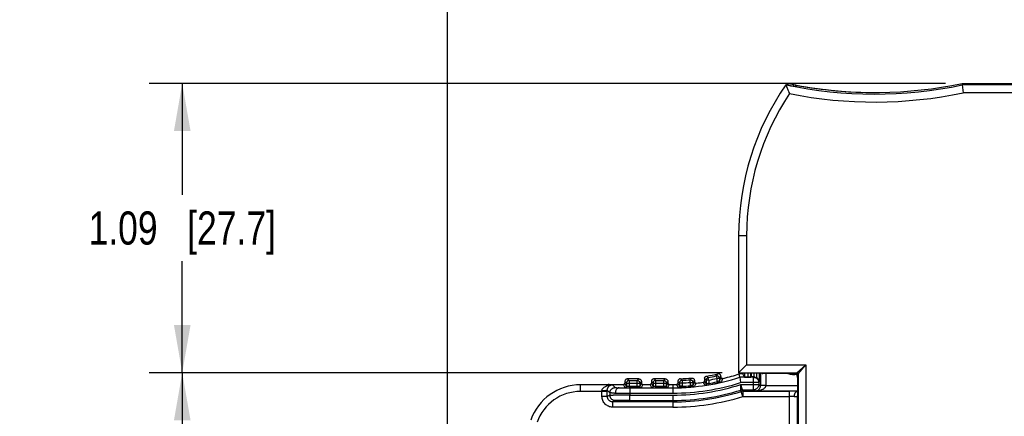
# Model space of a CAD drawing. Header units: inches. Extents: x 0 to 22, y 0 to 17.
# Tile 32 of 42: x 8.4 to 12.1, y 11.8 to 13.3. Entities that reach past the tile are written whole.
import ezdxf

# ---------------------------------------------------------------- set-up
doc = ezdxf.new("R2010")
doc.units = ezdxf.units.IN
doc.header["$LTSCALE"] = 1.21
doc.header["$MEASUREMENT"] = 0
doc.layers.get('0').update_dxf_attribs({"linetype": 'CONTINUOUS'})
doc.layers.add('DIMENSIONS', color=7, linetype='CONTINUOUS')
doc.styles.get("Standard").update_dxf_attribs({"font": 'txt', "width": 0.8})
doc.dimstyles.new('DIMSTYLE_1', dxfattribs={"dimtxt": 0.125, "dimasz": 0.18, "dimexe": 0.125, "dimexo": 0.0625, "dimgap": 0.0625, "dimtad": 0, "dimtih": 1, "dimtoh": 1, "dimzin": 4, "dimdsep": 46, "dimtxsty": 'STANDARD', "dimblk": '_FILLED', "dimblk1": '_FILLED', "dimblk2": '_FILLED', "dimcen": 0.09, "dimadec": 0, "dimazin": 0, "dimtp": 0.001, "dimtm": 0.001, "dimtfac": 1, "dimtofl": 0, "dimtmove": 0, "dimatfit": 3, "dimldrblk": '_FILLED', "dimfxl": 1, "dimtolj": 1, "dimtzin": 4, "dimarcsym": 0})

# ---------------------------------------------------------------- blocks, each defined once
blk = doc.blocks.new('_FILLED')
at = {"color": 0, "linetype": 'BYBLOCK'}
blk.add_solid([(0, 0), (-1, 0.174), (-1, -0.174)], dxfattribs=at)
blk = doc.blocks.new('*D1')
at = {"layer": 'DIMENSIONS', "color": 2, "linetype": 'CONTINUOUS'}
for p, q in [((10.0509, 9.9796), (10.0509, 13.7922)), ((15.5876, 9.2451), (15.5876, 13.7922)), ((10.0509, 13.6672), (12.1442, 13.6672)), ((15.5876, 13.6672), (13.4942, 13.6672))]:
    blk.add_line(p, q, dxfattribs=at)
at = {"layer": 'DIMENSIONS', "color": 2, "linetype": 'CONTINUOUS', "xscale": 0.18, "yscale": 0.18, "zscale": 0.18, "rotation": 180}
blk.add_blockref('_FILLED', (10.0509, 13.6672), dxfattribs=at)
at = {"layer": 'DIMENSIONS', "color": 2, "linetype": 'CONTINUOUS', "xscale": 0.18, "yscale": 0.18, "zscale": 0.18}
blk.add_blockref('_FILLED', (15.5876, 13.6672), dxfattribs=at)
at = {"layer": 'DIMENSIONS', "color": 2, "linetype": 'CONTINUOUS', "insert": (12.8192, 13.7297), "char_height": 0.125, "width": 1.225, "attachment_point": 2, "line_spacing_factor": 0.9}
blk.add_mtext('5.54{\\Ftxt.shx;\\W1.000000;\\H0.125000; }[140.6]', dxfattribs=at)
blk = doc.blocks.new('*D5')
at = {"layer": 'DIMENSIONS', "color": 2, "linetype": 'CONTINUOUS'}
for p, q in [((11.0848, 11.9416), (8.9259, 11.9416)), ((9.0509, 11.9416), (9.0509, 10.0341)), ((9.0509, 7.8926), (9.0509, 9.7841)), ((11.0848, 7.8926), (8.9259, 7.8926))]:
    blk.add_line(p, q, dxfattribs=at)
at = {"layer": 'DIMENSIONS', "color": 2, "linetype": 'CONTINUOUS', "xscale": 0.18, "yscale": 0.18, "zscale": 0.18}
for p, rotation in [((9.0509, 11.9416), 90), ((9.0509, 7.8926), 270)]:
    blk.add_blockref('_FILLED', p, dxfattribs=dict(at, rotation=rotation))
at = {"layer": 'DIMENSIONS', "color": 2, "linetype": 'CONTINUOUS', "insert": (9.0509, 9.9716), "char_height": 0.125, "width": 1.225, "attachment_point": 2, "line_spacing_factor": 0.9}
blk.add_mtext('4.05{\\Ftxt.shx;\\W1.000000;\\H0.125000; }[102.8]', dxfattribs=at)
blk = doc.blocks.new('*D7')
at = {"layer": 'DIMENSIONS', "color": 2, "linetype": 'CONTINUOUS'}
for p, q in [((11.927, 13.033), (8.9259, 13.033)), ((9.0509, 13.033), (9.0509, 12.6123)), ((9.0509, 11.9416), (9.0509, 12.3623)), ((11.0848, 11.9416), (8.9259, 11.9416))]:
    blk.add_line(p, q, dxfattribs=at)
at = {"layer": 'DIMENSIONS', "color": 2, "linetype": 'CONTINUOUS', "xscale": 0.18, "yscale": 0.18, "zscale": 0.18}
for p, rotation in [((9.0509, 13.033), 90), ((9.0509, 11.9416), 270)]:
    blk.add_blockref('_FILLED', p, dxfattribs=dict(at, rotation=rotation))
at = {"layer": 'DIMENSIONS', "color": 2, "linetype": 'CONTINUOUS', "insert": (9.0509, 12.5498), "char_height": 0.125, "width": 1.125, "attachment_point": 2, "line_spacing_factor": 0.9}
blk.add_mtext('1.09{\\Ftxt.shx;\\W1.000000;\\H0.125000; }[27.7]', dxfattribs=at)

msp = doc.modelspace()

# ---------------------------------------------------------------- linework, layer by layer
at = {"color": 7, "linetype": 'CONTINUOUS'}
for p, q in [((11.3254, 13.0279), (11.3254, 13.0277)), ((11.3254, 13.0277), (11.3304, 13.0153)), ((11.3324, 13.0307), (11.3314, 13.0331)), ((11.3325, 13.0305), (11.3324, 13.0307)), ((11.3426, 13.0248), (11.3526, 13.0229)), ((11.3526, 13.0229), (11.3536, 13.0248)), ((11.3536, 13.0248), (11.3555, 13.0283)), ((11.3555, 13.0218), (11.3555, 13.0283)), ((11.3555, 13.0282), (11.3605, 13.0271)), ((11.3664, 13.025), (11.3615, 13.021)), ((11.3655, 13.0242), (11.3655, 13.0262)), ((11.367, 13.0255), (11.3664, 13.025)), ((11.9895, 13.033), (11.9901, 13.027)), ((11.9895, 13.033), (14.5257, 13.033)), ((13.6461, 13.027), (11.9901, 13.027)), ((11.9901, 13.027), (11.9932, 12.997)), ((11.3304, 13.0153), (11.3315, 13.0125)), ((11.3615, 13.021), (11.3612, 13.0207)), ((13.6391, 12.997), (11.9932, 12.997)), ((11.1473, 12.4581), (11.1473, 11.9416)), ((11.1773, 12.4581), (11.1473, 12.4581)), ((11.1773, 12.4581), (11.1773, 11.9716)), ((11.1473, 11.9416), (11.1529, 11.9472)), ((11.1529, 11.9472), (11.1773, 11.9716)), ((11.1773, 11.9716), (11.4011, 11.9716)), ((11.3661, 11.9416), (11.4011, 11.9716)), ((11.3711, 11.9366), (11.4011, 11.9716)), ((11.4011, 11.9716), (11.4011, 7.8626)), ((10.7189, 11.91), (10.7187, 11.9082)), ((10.7287, 11.9182), (10.727, 11.9181)), ((10.7287, 11.9182), (10.7347, 11.9122)), ((10.7709, 11.9182), (10.7287, 11.9182)), ((10.7347, 11.9122), (10.7347, 11.8847)), ((10.7347, 11.9122), (10.7649, 11.9122)), ((10.7649, 11.9122), (10.7709, 11.9182)), ((10.7649, 11.8847), (10.7649, 11.9122)), ((10.7709, 11.9182), (10.7726, 11.9181)), ((10.8189, 11.91), (10.8187, 11.9082)), ((10.8287, 11.9182), (10.827, 11.9181)), ((10.8287, 11.9182), (10.8347, 11.9122)), ((10.8709, 11.9182), (10.8287, 11.9182)), ((10.8347, 11.9122), (10.8347, 11.8847)), ((10.8347, 11.9122), (10.8649, 11.9122)), ((10.8649, 11.9122), (10.8709, 11.9182)), ((10.8649, 11.8847), (10.8649, 11.9122)), ((10.8709, 11.9182), (10.8726, 11.9181)), ((10.9343, 11.913), (10.9347, 11.903)), ((10.9649, 11.9049), (10.9641, 11.9148)), ((10.97, 11.9214), (10.9718, 11.9214)), ((10.9789, 11.9092), (10.9802, 11.9107)), ((10.9802, 11.9107), (10.9809, 11.9114)), ((10.9809, 11.9114), (10.9809, 11.9066)), ((11.0187, 11.9188), (11.0187, 11.9102)), ((11.02, 11.9177), (11.0187, 11.9188)), ((11.0194, 11.9089), (11.0187, 11.9102)), ((11.0227, 11.9154), (11.02, 11.9177)), ((11.0247, 11.9137), (11.0227, 11.9154)), ((11.0247, 11.9137), (11.0247, 11.8989)), ((11.0347, 11.9137), (11.0247, 11.9137)), ((11.0347, 11.9137), (11.033, 11.9236)), ((11.0347, 11.9137), (11.0347, 11.901)), ((11.0628, 11.9293), (11.0649, 11.9195)), ((11.0649, 11.9195), (11.0649, 11.9067)), ((11.0749, 11.9195), (11.0649, 11.9195)), ((11.0749, 11.9195), (11.0749, 11.9103)), ((11.0789, 11.9195), (11.0755, 11.9118)), ((11.0809, 11.924), (11.0789, 11.9195)), ((11.0809, 11.927), (11.0809, 11.924)), ((11.0809, 11.924), (11.0812, 11.9222)), ((11.0837, 11.9115), (11.0823, 11.9085)), ((11.0857, 11.9161), (11.0837, 11.9115)), ((11.087, 11.9192), (11.0857, 11.9161)), ((11.0861, 11.919), (11.087, 11.9192)), ((11.0862, 11.9191), (11.087, 11.9192)), ((11.1473, 11.9416), (11.3661, 11.9416)), ((11.1516, 11.9244), (11.1496, 11.9371)), ((11.1634, 11.9371), (11.1496, 11.9371)), ((11.2033, 11.9244), (11.1516, 11.9244)), ((11.1516, 11.9244), (11.1548, 11.9044)), ((11.156, 11.9393), (11.156, 11.9414)), ((11.1634, 11.9414), (11.1634, 11.9371)), ((11.1696, 11.9248), (11.1634, 11.9371)), ((11.1696, 11.9414), (11.1696, 11.9248)), ((11.1696, 11.9248), (11.1837, 11.9248)), ((11.1837, 11.9248), (11.1837, 11.9414)), ((11.1937, 11.9249), (11.1937, 11.9414)), ((11.1944, 11.9256), (11.1937, 11.9249)), ((11.1944, 11.9414), (11.1944, 11.9256)), ((11.1958, 11.9257), (11.1944, 11.9256)), ((11.2047, 11.9258), (11.1958, 11.9257)), ((11.2033, 11.9244), (11.2047, 11.9258)), ((11.2033, 11.877), (11.2033, 11.9244)), ((11.2044, 11.9414), (11.2044, 11.9259)), ((11.2144, 11.9404), (11.2366, 11.9404)), ((11.2149, 11.9404), (11.2149, 11.923)), ((11.2249, 11.9404), (11.2249, 11.906)), ((11.2302, 11.9401), (11.2302, 11.8935)), ((11.2348, 11.9401), (11.2345, 11.9404)), ((11.2383, 11.9386), (11.2366, 11.9404)), ((11.3631, 11.9386), (11.2383, 11.9386)), ((11.2502, 11.9386), (11.2502, 11.8932)), ((11.3631, 11.9386), (11.3661, 11.9416)), ((11.3681, 11.9336), (11.3711, 11.9366)), ((11.3681, 11.929), (11.3681, 11.9336)), ((11.3681, 11.929), (11.3695, 11.9276)), ((11.3695, 11.9276), (11.3695, 7.9066)), ((11.3711, 11.9366), (11.3711, 7.8976)), ((10.5516, 11.8708), (10.5516, 11.8958)), ((10.6276, 11.8958), (10.5516, 11.8958)), ((10.6716, 11.8958), (10.6276, 11.8958)), ((10.6276, 11.8958), (10.6276, 11.8958)), ((10.6324, 11.8708), (10.6324, 11.8732)), ((10.6621, 11.8654), (10.6524, 11.875)), ((10.6524, 11.8708), (10.6524, 11.875)), ((10.6588, 11.897), (10.6583, 11.8965)), ((10.6595, 11.8971), (10.6588, 11.897)), ((10.659, 11.8971), (10.6595, 11.8971)), ((10.6595, 11.8971), (10.7144, 11.8971)), ((10.6821, 11.8853), (10.6716, 11.8958)), ((10.7197, 11.8849), (10.7137, 11.897)), ((10.7137, 11.897), (10.7145, 11.897)), ((10.7186, 11.901), (10.7181, 11.8995)), ((10.7187, 11.9082), (10.7187, 11.9019)), ((10.7187, 11.9082), (10.7237, 11.9032)), ((10.7187, 11.9019), (10.7187, 11.902)), ((10.7247, 11.8899), (10.7187, 11.9019)), ((10.7269, 11.8847), (10.7198, 11.8849)), ((10.7247, 11.9022), (10.7247, 11.8899)), ((10.7247, 11.9022), (10.7749, 11.9022)), ((10.7321, 11.8844), (10.7354, 11.8844)), ((10.7649, 11.8897), (10.7347, 11.8897)), ((10.7649, 11.8847), (10.7347, 11.8847)), ((10.7354, 11.8844), (10.737, 11.8844)), ((10.737, 11.8844), (10.737, 11.8644)), ((10.737, 11.8844), (10.7649, 11.8844)), ((10.7663, 11.8847), (10.7649, 11.8847)), ((10.7649, 11.8844), (10.7799, 11.8844)), ((10.7677, 11.8847), (10.7663, 11.8847)), ((10.7799, 11.8849), (10.7677, 11.8847)), ((10.7749, 11.9022), (10.7749, 11.8899)), ((10.7809, 11.9019), (10.7749, 11.8899)), ((10.7759, 11.9032), (10.7809, 11.9082)), ((10.7859, 11.897), (10.7799, 11.8849)), ((10.7799, 11.8844), (10.8197, 11.8844)), ((10.7809, 11.9082), (10.7809, 11.9019)), ((10.7809, 11.902), (10.7809, 11.9019)), ((10.7809, 11.9019), (10.7812, 11.9003)), ((10.7812, 11.9003), (10.782, 11.8988)), ((10.785, 11.897), (10.7858, 11.897)), ((10.7852, 11.8971), (10.8144, 11.8971)), ((10.8197, 11.8849), (10.8137, 11.897)), ((10.8137, 11.897), (10.8145, 11.897)), ((10.8186, 11.901), (10.8181, 11.8995)), ((10.8187, 11.9082), (10.8187, 11.9019)), ((10.8187, 11.9082), (10.8237, 11.9032)), ((10.8187, 11.9019), (10.8187, 11.902)), ((10.8247, 11.8899), (10.8187, 11.9019)), ((10.8197, 11.8844), (10.8347, 11.8844)), ((10.8269, 11.8847), (10.8198, 11.8849)), ((10.8247, 11.9022), (10.8247, 11.8899)), ((10.8247, 11.9022), (10.8749, 11.9022)), ((10.8649, 11.8897), (10.8347, 11.8897)), ((10.8649, 11.8847), (10.8347, 11.8847)), ((10.8347, 11.8844), (10.8649, 11.8844)), ((10.8663, 11.8847), (10.8649, 11.8847)), ((10.8649, 11.8844), (10.8799, 11.8844)), ((10.8677, 11.8847), (10.8663, 11.8847)), ((10.8799, 11.8849), (10.8677, 11.8847)), ((10.8749, 11.9022), (10.8749, 11.8899)), ((10.8809, 11.9019), (10.8749, 11.8899)), ((10.8759, 11.9032), (10.8809, 11.9082)), ((10.8859, 11.897), (10.8799, 11.8849)), ((10.8799, 11.8844), (10.8998, 11.8844)), ((10.8809, 11.9082), (10.8809, 11.9019)), ((10.8809, 11.902), (10.8809, 11.9019)), ((10.8809, 11.9019), (10.8812, 11.9003)), ((10.8812, 11.9003), (10.882, 11.8988)), ((10.885, 11.897), (10.8858, 11.897)), ((10.8852, 11.8971), (10.8998, 11.8971)), ((10.8998, 11.8971), (10.8998, 11.8844)), ((10.8998, 11.8844), (10.8998, 11.8644)), ((10.9138, 11.8971), (10.9146, 11.8972)), ((10.9139, 11.8968), (10.9138, 11.8971)), ((10.9145, 11.8957), (10.9139, 11.8968)), ((10.9165, 11.8918), (10.9145, 11.8957)), ((10.9171, 11.8905), (10.9165, 11.8918)), ((10.918, 11.8995), (10.9169, 11.8983)), ((10.9198, 11.8852), (10.9171, 11.8905)), ((10.9187, 11.9021), (10.9184, 11.9004)), ((10.9187, 11.9087), (10.9187, 11.9021)), ((10.9187, 11.9021), (10.9187, 11.9021)), ((10.9194, 11.9007), (10.9187, 11.9021)), ((10.9247, 11.8902), (10.9194, 11.9007)), ((10.9247, 11.903), (10.9247, 11.8902)), ((10.9247, 11.903), (10.9347, 11.903)), ((10.9347, 11.903), (10.9347, 11.8904)), ((10.9347, 11.8904), (10.9349, 11.8854)), ((10.9649, 11.9049), (10.9649, 11.8923)), ((10.9649, 11.9049), (10.9749, 11.9049)), ((10.9649, 11.8923), (10.9653, 11.8873)), ((10.9749, 11.9049), (10.9749, 11.8939)), ((10.9796, 11.9038), (10.9755, 11.8953)), ((10.9809, 11.9066), (10.9796, 11.9038)), ((10.981, 11.8904), (10.9804, 11.8889)), ((10.9809, 11.9066), (10.9812, 11.9049)), ((10.9824, 11.8932), (10.981, 11.8904)), ((10.9831, 11.8946), (10.9824, 11.8932)), ((10.9851, 11.8988), (10.9831, 11.8946)), ((10.9864, 11.9017), (10.9851, 11.8988)), ((10.9856, 11.9017), (10.9864, 11.9017)), ((11.0144, 11.9052), (11.0152, 11.9054)), ((11.0145, 11.905), (11.0144, 11.9052)), ((11.0149, 11.9042), (11.0145, 11.905)), ((11.0171, 11.9002), (11.015, 11.9042)), ((11.0204, 11.894), (11.0171, 11.9002)), ((11.022, 11.9039), (11.0194, 11.9089)), ((11.0268, 11.8947), (11.0205, 11.8939)), ((11.0247, 11.8989), (11.022, 11.9039)), ((11.0347, 11.901), (11.0355, 11.8961)), ((11.0649, 11.9067), (11.0659, 11.9018)), ((11.0817, 11.9069), (11.081, 11.9054)), ((11.0823, 11.9085), (11.0817, 11.9069)), ((11.2233, 11.9044), (11.1548, 11.9044)), ((11.1559, 11.897), (11.2033, 11.897)), ((11.1562, 11.876), (11.1559, 11.897)), ((11.1621, 11.877), (11.1559, 11.897)), ((11.157, 11.8707), (11.1562, 11.876)), ((11.1621, 11.877), (11.2033, 11.877)), ((11.1622, 11.8764), (11.1621, 11.877)), ((11.1629, 11.8716), (11.1622, 11.8764)), ((11.2033, 11.897), (11.2067, 11.8971)), ((11.2109, 11.8732), (11.2033, 11.877)), ((11.2067, 11.8971), (11.2233, 11.897)), ((11.2109, 11.8732), (11.3696, 11.8732)), ((11.2249, 11.906), (11.2233, 11.9044)), ((11.2233, 11.9044), (11.2233, 11.897)), ((11.2233, 11.897), (11.2302, 11.8935)), ((11.2502, 11.8932), (11.2302, 11.8935)), ((11.2502, 11.8932), (11.3696, 11.8932)), ((10.6524, 11.8708), (10.5516, 11.8708)), ((10.6324, 11.8516), (10.6324, 11.8708)), ((10.6524, 11.8516), (10.6324, 11.8516)), ((10.6524, 11.8516), (10.6524, 11.8708)), ((10.6621, 11.8565), (10.6524, 11.8516)), ((10.6621, 11.8654), (10.6621, 11.8565)), ((10.6821, 11.8365), (10.6724, 11.8316)), ((10.6973, 11.8368), (10.6821, 11.8365)), ((10.6828, 11.8647), (10.737, 11.8644)), ((10.737, 11.8644), (10.737, 11.857)), ((10.737, 11.8644), (10.8998, 11.8644)), ((10.737, 11.837), (10.737, 11.857)), ((10.737, 11.857), (10.8998, 11.857)), ((10.737, 11.837), (10.8998, 11.837)), ((10.8998, 11.857), (10.8998, 11.837)), ((10.8998, 11.8316), (10.8998, 11.837)), ((11.1629, 11.8516), (11.157, 11.8707)), ((11.1627, 11.8516), (11.3386, 11.8516)), ((11.1629, 11.8716), (11.1629, 11.8516)), ((11.1629, 11.8716), (11.3386, 11.8716)), ((11.3386, 11.8516), (11.3386, 11.8716)), ((11.3386, 11.5402), (11.3386, 11.8516)), ((11.3686, 7.9816), (11.3686, 11.8527)), ((10.6724, 11.8316), (10.6724, 11.8116)), ((10.8998, 11.8316), (10.6724, 11.8316)), ((10.8998, 11.8116), (10.6724, 11.8116)), ((10.8998, 11.8316), (10.8998, 11.8116))]:
    msp.add_line(p, q, dxfattribs=at)
for points in [[(11.0187, 11.9102), (11.0187, 11.9096), (11.0186, 11.9089), (11.0183, 11.9083), (11.0181, 11.9077), (11.0178, 11.9072), (11.0174, 11.9068), (11.0169, 11.9064)], [(11.0862, 11.9191), (11.0863, 11.9191), (11.0863, 11.9191), (11.0863, 11.9191), (11.0863, 11.9191), (11.0861, 11.9191), (11.0858, 11.919), (11.0855, 11.9191), (11.085, 11.9191), (11.0845, 11.9192), (11.0839, 11.9194), (11.0834, 11.9197), (11.0827, 11.9201), (11.0822, 11.9207), (11.0816, 11.9214), (11.0812, 11.9223), (11.0809, 11.9233), (11.0809, 11.924)], [(10.659, 11.8971), (10.6587, 11.8971), (10.6583, 11.8971), (10.658, 11.897), (10.6576, 11.897), (10.6571, 11.8969), (10.6565, 11.8968), (10.6557, 11.8966), (10.655, 11.8963)], [(10.7171, 11.8983), (10.7166, 11.8979), (10.7162, 11.8976), (10.7158, 11.8974), (10.7154, 11.8972), (10.715, 11.8971), (10.7147, 11.8971), (10.7145, 11.897), (10.7144, 11.897), (10.7144, 11.897)], [(10.7186, 11.9008), (10.7184, 11.9002), (10.7181, 11.8996), (10.7178, 11.8991), (10.7175, 11.8987), (10.7171, 11.8983)], [(10.7187, 11.902), (10.7187, 11.9015), (10.7186, 11.9008)], [(10.7852, 11.897), (10.7852, 11.897), (10.7851, 11.897), (10.7849, 11.8971), (10.7847, 11.8971), (10.7844, 11.8972), (10.784, 11.8973), (10.7835, 11.8976), (10.783, 11.8979), (10.7825, 11.8983), (10.782, 11.8988), (10.7815, 11.8995), (10.7812, 11.9003), (10.7809, 11.9013), (10.7809, 11.902)], [(10.8171, 11.8983), (10.8166, 11.8979), (10.8162, 11.8976), (10.8158, 11.8974), (10.8154, 11.8972), (10.815, 11.8971), (10.8147, 11.8971), (10.8145, 11.897), (10.8144, 11.897), (10.8144, 11.897)], [(10.8186, 11.9008), (10.8184, 11.9002), (10.8181, 11.8996), (10.8178, 11.8991), (10.8175, 11.8987), (10.8171, 11.8983)], [(10.8187, 11.902), (10.8187, 11.9015), (10.8186, 11.9008)], [(10.8852, 11.897), (10.8852, 11.897), (10.8851, 11.897), (10.8849, 11.8971), (10.8847, 11.8971), (10.8844, 11.8972), (10.884, 11.8973), (10.8835, 11.8976), (10.883, 11.8979), (10.8825, 11.8983), (10.882, 11.8988), (10.8815, 11.8995), (10.8812, 11.9003), (10.8809, 11.9013), (10.8809, 11.902)], [(10.9169, 11.8982), (10.9165, 11.8979), (10.9161, 11.8977), (10.9157, 11.8975), (10.9153, 11.8973), (10.915, 11.8973), (10.9147, 11.8972), (10.9146, 11.8972), (10.9145, 11.8972)], [(10.9187, 11.9021), (10.9187, 11.9017), (10.9186, 11.901), (10.9184, 11.9005), (10.9182, 11.8999), (10.9179, 11.8994), (10.9176, 11.899), (10.9173, 11.8986), (10.9169, 11.8982)], [(10.9856, 11.9016), (10.9857, 11.9016), (10.9857, 11.9016), (10.9857, 11.9016), (10.9857, 11.9016), (10.9855, 11.9017), (10.9853, 11.9017), (10.985, 11.9017), (10.9846, 11.9018), (10.9841, 11.902), (10.9836, 11.9022), (10.9831, 11.9025), (10.9825, 11.9029), (10.982, 11.9034), (10.9816, 11.9041), (10.9812, 11.9049), (10.9809, 11.9059), (10.9809, 11.9066)], [(11.0169, 11.9064), (11.0165, 11.906), (11.0161, 11.9058), (11.0157, 11.9056), (11.0154, 11.9055), (11.0152, 11.9054), (11.0152, 11.9054)]]:
    msp.add_lwpolyline(points, dxfattribs=at)
for centre, radius, start, end in [((12.1476, 12.4581), 1.0003, 145.2781, 180), ((12.1476, 12.4581), 1.0003, 145.287, 180), ((11.6594, 14.5987), 1.6059, 257.9939, 259.2986), ((11.6594, 14.5987), 1.6061, 257.9947, 281.8799), ((12.1496, 12.4581), 1, 144.9004, 145.2953), ((11.6614, 14.5987), 1.6, 258.0973, 258.9749), ((13.1731, 13.7583), 1.9793, 201.5727, 201.6983), ((11.6614, 14.5987), 1.6059, 258.2373, 258.5485), ((11.4281, 13.3626), 0.3422, 258.6016, 258.8701), ((11.4412, 13.4289), 0.4098, 258.8636, 259.1029), ((11.4434, 13.4401), 0.4212, 259.0995, 259.3406), ((11.6614, 14.5987), 1.6002, 259.3415, 270.0796), ((11.6594, 14.5987), 1.6002, 259.4695, 281.902), ((12.1476, 12.4581), 0.9703, 146.4532, 180), ((13.4044, 13.853), 2.2368, 202.0686, 202.5732), ((11.6594, 14.5987), 1.6361, 258.7034, 281.7701), ((10.8998, 12.6971), 0.8127, 270, 288.0508), ((10.9287, 11.9088), 0.00993, 92.1821, 102.0136), ((10.8998, 12.6971), 0.7789, 272.1, 275.1701), ((12.4927, 13.521), 2.2393, 225.685, 225.8967), ((10.8998, 12.6971), 0.7849, 272.5173, 274.6966), ((9.4002, 13.3374), 2.1141, 317.7098, 317.9489), ((9.3911, 13.3639), 2.1534, 317.3482, 317.5055), ((11.0136, 11.9102), 0.00509, 335.0904, 348.6696), ((11.0137, 11.9102), 0.00498, 348.6251, 359.9235), ((11.0286, 11.9188), 0.00991, 170.9158, 179.9513), ((10.8998, 12.6971), 0.7789, 279.4044, 282.5253), ((12.592, 13.7508), 2.4019, 229.3423, 229.5289), ((10.8998, 12.6971), 0.7849, 279.7716, 281.9864), ((10.8998, 12.6971), 0.7949, 279.7716, 281.9864), ((9.4994, 13.1797), 2.0019, 321.348, 321.6197), ((9.4964, 13.1981), 2.0313, 321.0225, 321.2625), ((11.0859, 11.924), 0.00506, 201.6132, 212.8181), ((11.0858, 11.924), 0.00492, 212.9192, 224.0794), ((10.9015, 12.6904), 0.793, 283.4378, 283.806), ((10.8997, 12.6973), 0.8002, 283.8073, 288.1947), ((10.8998, 12.6971), 0.8, 288.1949, 288.6798), ((11.2049, 11.9061), 0.0197, 59.4531, 64.6608), ((11.2045, 11.9055), 0.0204, 54.8804, 59.4136), ((11.3546, 11.9971), 0.0625, 249.4434, 281.9267), ((11.3973, 11.9286), 0.0291, 179.1561, 184.6888), ((11.3971, 11.9286), 0.029, 184.6923, 189.9967), ((11.397, 11.9285), 0.0289, 190.0002, 192.5689), ((10.5516, 11.6971), 0.1987, 90, 160.7415), ((10.6723, 11.8273), 0.0686, 90.5779, 96.8615), ((10.7259, 13.497), 1.6125, 268.979, 269.6517), ((10.7361, 14.6979), 2.8135, 269.5924, 269.9178), ((10.7137, 11.9019), 0.00495, 319.3272, 331.1245), ((10.7137, 11.902), 0.00496, 348.4299, 359.9123), ((10.7337, 12.5321), 0.6474, 269.4034, 269.6471), ((10.7347, 12.713), 0.8284, 269.6539, 270.0013), ((10.8137, 11.9019), 0.00495, 319.3272, 331.1245), ((10.8137, 11.902), 0.00496, 348.4299, 359.9123), ((10.8346, 12.6632), 0.7785, 269.4343, 270.0067), ((10.8998, 12.6971), 0.8327, 270, 287.831), ((10.8998, 12.6968), 0.7997, 269.9992, 271.0614), ((10.8998, 12.6971), 0.8402, 270, 287.7509), ((10.8998, 12.6971), 0.8602, 270, 287.3397), ((10.9137, 11.9021), 0.00502, 329.4863, 340.7896), ((12.5032, 13.5524), 2.283, 226.0501, 226.2359), ((10.8998, 12.6971), 0.7949, 272.5173, 274.6966), ((10.8998, 12.6971), 0.8074, 272.4782, 274.6235), ((10.8998, 12.6971), 0.8124, 272.4782, 274.6235), ((10.9315, 12.3052), 0.4192, 274.6243, 274.82), ((10.9314, 12.3061), 0.4201, 274.8194, 275.0074), ((10.9859, 11.9066), 0.00498, 200.3292, 221.1621), ((10.9008, 12.6882), 0.791, 276.1206, 276.3731), ((10.8999, 12.6962), 0.7991, 276.3721, 278.2917), ((11.0137, 11.9101), 0.00497, 321.6055, 334.9959), ((10.9688, 12.2896), 0.3992, 278.3614, 279.6285), ((10.8998, 12.6971), 0.8074, 279.6185, 281.7977), ((10.8998, 12.6971), 0.8124, 279.6185, 281.7977), ((10.9782, 12.3219), 0.4291, 281.7996, 281.9943), ((10.9782, 12.3216), 0.4288, 281.9937, 282.1814), ((11.1621, 11.857), 0.02, 89.9978, 107.3393), ((11.2094, 11.8935), 0.0208, 330.8174, 359.9809), ((11.2138, 11.932), 0.0585, 285.0421, 286.6232), ((10.5516, 11.6971), 0.1737, 90, 160.7415), ((10.6809, 11.8647), 0.0188, 171.3061, 177.9881), ((10.6815, 11.8572), 0.0195, 181.9768, 188.4702), ((10.7337, 3.1764), 8.6806, 89.9778, 90.33549), ((10.7346, 7.1709), 4.6661, 89.9697, 90.4579), ((10.8998, 12.6971), 0.8655, 270, 287.2873), ((10.8998, 12.6971), 0.8855, 270, 287.2713), ((11.1629, 11.8516), 0.02, 90.0012, 107.286), ((11.3384, 6.1086), 5.7631, 89.85183, 89.99788), ((11.339, 10.0758), 1.7758, 89.4112, 90.0107), ((11.3425, 7.722), 4.1496, 89.6256, 89.8501)]:
    msp.add_arc(centre, radius, start, end, dxfattribs=at)
for centre, start_param, end_param in [((11.1837, 11.9249), -1.570796, -0.017453), ((11.2144, 11.9406), -3.124139, -1.570796)]:
    msp.add_ellipse(centre, major_axis=(0.01, 0), ratio=0.017455, start_param=start_param, end_param=end_param, dxfattribs=at)
for points, knots in [([(10.727, 11.9181), (10.726, 11.9179), (10.724, 11.9172), (10.7215, 11.9154), (10.7197, 11.9129), (10.719, 11.911), (10.7189, 11.91)], [0, 0, 0, 0, 0.250284, 0.5, 0.749716, 1, 1, 1, 1]), ([(10.7347, 11.9122), (10.7334, 11.9122), (10.7314, 11.9118), (10.7291, 11.9106), (10.7276, 11.9093), (10.7263, 11.9078), (10.7251, 11.9055), (10.7247, 11.9035), (10.7247, 11.9022)], [0, 0, 0, 0, 0.249125, 0.374717, 0.5, 0.625283, 0.750875, 1, 1, 1, 1]), ([(10.7649, 11.9122), (10.7662, 11.9122), (10.7682, 11.9118), (10.7705, 11.9106), (10.772, 11.9093), (10.7732, 11.9078), (10.7745, 11.9055), (10.7749, 11.9035), (10.7749, 11.9022)], [0, 0, 0, 0, 0.249125, 0.374717, 0.5, 0.625283, 0.750875, 1, 1, 1, 1]), ([(10.7726, 11.9181), (10.7738, 11.9179), (10.776, 11.9171), (10.7783, 11.9151), (10.7796, 11.9132), (10.7806, 11.9111), (10.7809, 11.9094), (10.7809, 11.9082)], [0, 0, 0, 0, 0.250258, 0.499849, 0.625184, 0.750845, 1, 1, 1, 1]), ([(10.827, 11.9181), (10.826, 11.9179), (10.824, 11.9172), (10.8215, 11.9154), (10.8197, 11.9129), (10.819, 11.911), (10.8189, 11.91)], [0, 0, 0, 0, 0.250284, 0.5, 0.749716, 1, 1, 1, 1]), ([(10.8347, 11.9122), (10.8334, 11.9122), (10.8314, 11.9118), (10.8291, 11.9106), (10.8276, 11.9093), (10.8263, 11.9078), (10.8251, 11.9055), (10.8247, 11.9035), (10.8247, 11.9022)], [0, 0, 0, 0, 0.249125, 0.374717, 0.5, 0.625283, 0.750875, 1, 1, 1, 1]), ([(10.8649, 11.9122), (10.8662, 11.9122), (10.8682, 11.9118), (10.8705, 11.9106), (10.872, 11.9093), (10.8732, 11.9078), (10.8745, 11.9055), (10.8749, 11.9035), (10.8749, 11.9022)], [0, 0, 0, 0, 0.249125, 0.374717, 0.5, 0.625283, 0.750875, 1, 1, 1, 1]), ([(10.8726, 11.9181), (10.8738, 11.9179), (10.876, 11.9171), (10.8783, 11.9151), (10.8796, 11.9132), (10.8806, 11.9111), (10.8809, 11.9094), (10.8809, 11.9082)], [0, 0, 0, 0, 0.250258, 0.499849, 0.625184, 0.750845, 1, 1, 1, 1]), ([(10.9266, 11.9185), (10.9255, 11.9183), (10.9234, 11.9174), (10.9212, 11.9155), (10.9199, 11.9137), (10.919, 11.9116), (10.9187, 11.9099), (10.9187, 11.9087)], [0, 0, 0, 0, 0.250247, 0.499854, 0.625174, 0.750807, 1, 1, 1, 1]), ([(10.9343, 11.913), (10.933, 11.9129), (10.9311, 11.9125), (10.9289, 11.9112), (10.9274, 11.9099), (10.9262, 11.9084), (10.9251, 11.9062), (10.9247, 11.9042), (10.9247, 11.903)], [0, 0, 0, 0, 0.249172, 0.374734, 0.5, 0.625266, 0.750828, 1, 1, 1, 1]), ([(10.9641, 11.9148), (10.9654, 11.915), (10.9675, 11.9147), (10.97, 11.9135), (10.9717, 11.9123), (10.9731, 11.9107), (10.9744, 11.9083), (10.9749, 11.9062), (10.9749, 11.9049)], [0, 0, 0, 0, 0.249034, 0.374681, 0.5, 0.625319, 0.750966, 1, 1, 1, 1]), ([(10.9718, 11.9214), (10.973, 11.9213), (10.9755, 11.9206), (10.978, 11.9187), (10.9794, 11.9167), (10.9805, 11.9145), (10.9809, 11.9126), (10.9809, 11.9114)], [0, 0, 0, 0, 0.250285, 0.499836, 0.62521, 0.750942, 1, 1, 1, 1]), ([(11.0188, 11.9204), (11.019, 11.9214), (11.0196, 11.9234), (11.0215, 11.926), (11.024, 11.9278), (11.026, 11.9285), (11.0271, 11.9287)], [0, 0, 0, 0, 0.250406, 0.500263, 0.750486, 1, 1, 1, 1]), ([(11.0247, 11.9137), (11.0247, 11.9149), (11.0251, 11.9172), (11.0269, 11.9203), (11.0296, 11.9226), (11.0319, 11.9234), (11.033, 11.9236)], [0, 0, 0, 0, 0.24979, 0.5, 0.75021, 1, 1, 1, 1]), ([(11.0749, 11.9195), (11.0749, 11.921), (11.0744, 11.9233), (11.0728, 11.9258), (11.0712, 11.9274), (11.0693, 11.9286), (11.0665, 11.9296), (11.0642, 11.9296), (11.0628, 11.9293)], [0, 0, 0, 0, 0.248884, 0.374621, 0.5, 0.625379, 0.751116, 1, 1, 1, 1]), ([(11.0749, 11.9103), (11.0749, 11.9103), (11.0749, 11.9103), (11.0748, 11.9102), (11.0747, 11.9102), (11.0746, 11.9101), (11.0744, 11.91), (11.074, 11.9099), (11.0736, 11.9097), (11.0731, 11.9095), (11.0725, 11.9093), (11.0716, 11.909), (11.0703, 11.9085), (11.0686, 11.9079), (11.0668, 11.9073), (11.0655, 11.9069), (11.0649, 11.9067)], [0, 0, 0, 0, 0.002418, 0.007163, 0.014325, 0.023909, 0.050211, 0.085721, 0.129959, 0.182351, 0.242263, 0.309007, 0.460099, 0.629642, 0.811781, 1, 1, 1, 1]), ([(11.0779, 11.9341), (11.0773, 11.9347), (11.076, 11.9357), (11.0737, 11.9367), (11.0712, 11.9371), (11.0695, 11.9369), (11.0687, 11.9368)], [0, 0, 0, 0, 0.249958, 0.500423, 0.751428, 1, 1, 1, 1]), ([(11.0749, 11.9103), (11.0749, 11.9095), (11.0751, 11.9084), (11.0759, 11.9071), (11.0767, 11.9063), (11.0777, 11.9057), (11.0791, 11.9053), (11.0803, 11.9052), (11.081, 11.9054)], [0, 0, 0, 0, 0.248847, 0.374592, 0.49998, 0.625371, 0.751125, 1, 1, 1, 1]), ([(11.0801, 11.9309), (11.0798, 11.9315), (11.0792, 11.9326), (11.0784, 11.9337), (11.0779, 11.9341)], [0, 0, 0, 0, 0.500804, 1, 1, 1, 1]), ([(11.0809, 11.927), (11.0809, 11.9273), (11.0808, 11.9286), (11.0805, 11.9299), (11.0801, 11.9309)], [0, 0, 0, 0, 0.248486, 1, 1, 1, 1]), ([(11.0823, 11.9206), (11.0828, 11.9201), (11.084, 11.9193), (11.0854, 11.919), (11.0861, 11.919)], [0, 0, 0, 0, 0.499146, 1, 1, 1, 1]), ([(11.087, 11.9192), (11.087, 11.9192), (11.087, 11.9192), (11.0871, 11.9192), (11.087, 11.9192)], [0, 0, 0, 0, 0.45608, 1, 1, 1, 1]), ([(11.2033, 11.9244), (11.2046, 11.9244), (11.2072, 11.9241), (11.211, 11.923), (11.2145, 11.9212), (11.2175, 11.9186), (11.22, 11.9156), (11.2219, 11.9121), (11.223, 11.9083), (11.2233, 11.9057), (11.2233, 11.9044)], [0, 0, 0, 0, 0.124162, 0.249597, 0.374988, 0.499971, 0.624963, 0.750347, 0.875748, 1, 1, 1, 1]), ([(11.2044, 11.9259), (11.2052, 11.9259), (11.2082, 11.9257), (11.2112, 11.9249), (11.2133, 11.9239)], [0, 0, 0, 0, 0.250296, 1, 1, 1, 1]), ([(11.2249, 11.906), (11.2249, 11.9075), (11.2245, 11.9104), (11.2229, 11.9148), (11.2202, 11.9189), (11.2177, 11.9212), (11.2162, 11.9222)], [0, 0, 0, 0, 0.231883, 0.471478, 0.725627, 1, 1, 1, 1]), ([(11.2348, 11.9401), (11.2353, 11.9396), (11.2364, 11.9389), (11.2377, 11.9386), (11.2383, 11.9386)], [0, 0, 0, 0, 0.50049, 1, 1, 1, 1]), ([(11.2383, 11.9386), (11.2383, 11.9386), (11.2383, 11.9386), (11.2383, 11.9386), (11.2383, 11.9386)], [0, 0, 0, 0, 0.5, 1, 1, 1, 1]), ([(11.3674, 11.9361), (11.367, 11.9369), (11.3657, 11.9382), (11.364, 11.9386), (11.3631, 11.9386)], [0, 0, 0, 0, 0.500019, 1, 1, 1, 1]), ([(11.3711, 11.9366), (11.3711, 11.9373), (11.3708, 11.9386), (11.3697, 11.9402), (11.368, 11.9413), (11.3667, 11.9416), (11.3661, 11.9416)], [0, 0, 0, 0, 0.249734, 0.499998, 0.750264, 1, 1, 1, 1]), ([(11.3681, 11.9336), (11.3681, 11.9343), (11.3679, 11.9352), (11.3675, 11.936), (11.3674, 11.9361)], [0, 0, 0, 0, 0.748164, 1, 1, 1, 1]), ([(10.6324, 11.8732), (10.6324, 11.8742), (10.6326, 11.8761), (10.6336, 11.8789), (10.635, 11.8814), (10.6374, 11.8843), (10.6409, 11.8873), (10.644, 11.8891), (10.6456, 11.89)], [0, 0, 0, 0, 0.133473, 0.264121, 0.391732, 0.516724, 0.760727, 1, 1, 1, 1]), ([(10.6524, 11.875), (10.6524, 11.875), (10.6522, 11.8748), (10.6519, 11.8747), (10.6514, 11.8745), (10.6504, 11.8742), (10.6487, 11.874), (10.6462, 11.8737), (10.6432, 11.8735), (10.6398, 11.8733), (10.6362, 11.8732), (10.6337, 11.8732), (10.6324, 11.8732)], [0, 0, 0, 0, 0.010977, 0.028997, 0.055199, 0.08972, 0.183182, 0.306845, 0.456215, 0.626378, 0.81039, 1, 1, 1, 1]), ([(10.6456, 11.89), (10.6485, 11.8914), (10.6546, 11.8937), (10.6609, 11.8949), (10.6641, 11.8953)], [0, 0, 0, 0, 0.502541, 1, 1, 1, 1]), ([(10.6524, 11.875), (10.6524, 11.8765), (10.6527, 11.8793), (10.6538, 11.883), (10.6553, 11.886), (10.6575, 11.8891), (10.6605, 11.892), (10.6633, 11.8936), (10.6647, 11.8942)], [0, 0, 0, 0, 0.185194, 0.343909, 0.480652, 0.601728, 0.813078, 1, 1, 1, 1]), ([(10.6588, 11.897), (10.6585, 11.897), (10.6572, 11.897), (10.656, 11.8967), (10.6551, 11.8963)], [0, 0, 0, 0, 0.248889, 1, 1, 1, 1]), ([(10.6623, 11.8675), (10.6624, 11.8684), (10.6627, 11.8697), (10.6633, 11.8717), (10.6642, 11.874), (10.6658, 11.8768), (10.6683, 11.8798), (10.6714, 11.8822), (10.6759, 11.8845), (10.6797, 11.8852), (10.6821, 11.8853)], [0, 0, 0, 0, 0.086874, 0.144711, 0.208102, 0.342059, 0.478401, 0.613317, 0.745658, 1, 1, 1, 1]), ([(10.6647, 11.8942), (10.6658, 11.8947), (10.6681, 11.8954), (10.6704, 11.8958), (10.6716, 11.8958)], [0, 0, 0, 0, 0.508511, 1, 1, 1, 1]), ([(10.6821, 11.8853), (10.6824, 11.8852), (10.6831, 11.8852), (10.6848, 11.8851), (10.6878, 11.8849), (10.6921, 11.8848), (10.6954, 11.8847), (10.6972, 11.8847)], [0, 0, 0, 0, 0.056907, 0.134237, 0.347656, 0.636206, 1, 1, 1, 1]), ([(10.6972, 11.8847), (10.6963, 11.8847), (10.6943, 11.8844), (10.6916, 11.8832), (10.6891, 11.8813), (10.6869, 11.8788), (10.6851, 11.8757), (10.6838, 11.8723), (10.683, 11.8686), (10.6828, 11.866), (10.6828, 11.8647)], [0, 0, 0, 0, 0.103885, 0.212371, 0.327125, 0.449285, 0.579062, 0.71579, 0.857251, 1, 1, 1, 1]), ([(10.7175, 11.8987), (10.717, 11.8982), (10.7159, 11.8973), (10.7144, 11.897), (10.7137, 11.897)], [0, 0, 0, 0, 0.500277, 1, 1, 1, 1]), ([(10.7247, 11.8899), (10.7247, 11.8893), (10.7244, 11.888), (10.7233, 11.8863), (10.7217, 11.8852), (10.7204, 11.8849), (10.7197, 11.8849)], [0, 0, 0, 0, 0.249726, 0.499981, 0.750247, 1, 1, 1, 1]), ([(10.7198, 11.8849), (10.7198, 11.8849), (10.7197, 11.8849), (10.7197, 11.8849), (10.7197, 11.8849)], [0, 0, 0, 0, 0.689068, 1, 1, 1, 1]), ([(10.7347, 11.8897), (10.7341, 11.8897), (10.7328, 11.8897), (10.7309, 11.8897), (10.7292, 11.8897), (10.7279, 11.8897), (10.727, 11.8898), (10.7264, 11.8898), (10.7259, 11.8898), (10.7255, 11.8898), (10.7252, 11.8899), (10.725, 11.8899), (10.7248, 11.8899), (10.7248, 11.8899), (10.7247, 11.8899), (10.7247, 11.8899), (10.7247, 11.8899)], [0, 0, 0, 0, 0.193592, 0.379886, 0.55184, 0.702898, 0.768747, 0.827303, 0.877982, 0.920311, 0.953911, 0.978437, 0.987243, 0.993736, 0.997938, 1, 1, 1, 1]), ([(10.7749, 11.8899), (10.7749, 11.8899), (10.7749, 11.8899), (10.7748, 11.8899), (10.7747, 11.8899), (10.7746, 11.8899), (10.7744, 11.8899), (10.7741, 11.8898), (10.7736, 11.8898), (10.7731, 11.8898), (10.7726, 11.8898), (10.7716, 11.8897), (10.7703, 11.8897), (10.7686, 11.8897), (10.7668, 11.8897), (10.7655, 11.8897), (10.7649, 11.8897)], [0, 0, 0, 0, 0.002054, 0.006232, 0.012695, 0.021472, 0.04592, 0.0794, 0.121618, 0.172182, 0.230629, 0.296402, 0.447402, 0.61941, 0.806101, 1, 1, 1, 1]), ([(10.7749, 11.8899), (10.7749, 11.8893), (10.7751, 11.888), (10.7762, 11.8863), (10.7779, 11.8852), (10.7792, 11.8849), (10.7799, 11.8849)], [0, 0, 0, 0, 0.249726, 0.499981, 0.750247, 1, 1, 1, 1]), ([(10.782, 11.8988), (10.7825, 11.8982), (10.7837, 11.8973), (10.7851, 11.897), (10.7859, 11.897)], [0, 0, 0, 0, 0.500215, 1, 1, 1, 1]), ([(10.7858, 11.897), (10.7858, 11.897), (10.7859, 11.897), (10.7859, 11.897), (10.7859, 11.897)], [0, 0, 0, 0, 0.731469, 1, 1, 1, 1]), ([(10.8175, 11.8987), (10.817, 11.8982), (10.8159, 11.8973), (10.8144, 11.897), (10.8137, 11.897)], [0, 0, 0, 0, 0.500277, 1, 1, 1, 1]), ([(10.8247, 11.8899), (10.8247, 11.8893), (10.8244, 11.888), (10.8233, 11.8863), (10.8217, 11.8852), (10.8204, 11.8849), (10.8197, 11.8849)], [0, 0, 0, 0, 0.249726, 0.499981, 0.750247, 1, 1, 1, 1]), ([(10.8198, 11.8849), (10.8198, 11.8849), (10.8197, 11.8849), (10.8197, 11.8849), (10.8197, 11.8849)], [0, 0, 0, 0, 0.689068, 1, 1, 1, 1]), ([(10.8347, 11.8897), (10.8341, 11.8897), (10.8328, 11.8897), (10.8309, 11.8897), (10.8292, 11.8897), (10.8279, 11.8897), (10.827, 11.8898), (10.8264, 11.8898), (10.8259, 11.8898), (10.8255, 11.8898), (10.8252, 11.8899), (10.825, 11.8899), (10.8248, 11.8899), (10.8248, 11.8899), (10.8247, 11.8899), (10.8247, 11.8899), (10.8247, 11.8899)], [0, 0, 0, 0, 0.193592, 0.379886, 0.55184, 0.702898, 0.768747, 0.827303, 0.877982, 0.920311, 0.953911, 0.978437, 0.987243, 0.993736, 0.997938, 1, 1, 1, 1]), ([(10.8749, 11.8899), (10.8749, 11.8899), (10.8749, 11.8899), (10.8748, 11.8899), (10.8747, 11.8899), (10.8746, 11.8899), (10.8744, 11.8899), (10.8741, 11.8898), (10.8736, 11.8898), (10.8731, 11.8898), (10.8726, 11.8898), (10.8716, 11.8897), (10.8703, 11.8897), (10.8686, 11.8897), (10.8668, 11.8897), (10.8655, 11.8897), (10.8649, 11.8897)], [0, 0, 0, 0, 0.002054, 0.006232, 0.012695, 0.021472, 0.04592, 0.0794, 0.121618, 0.172182, 0.230629, 0.296402, 0.447402, 0.61941, 0.806101, 1, 1, 1, 1]), ([(10.8749, 11.8899), (10.8749, 11.8893), (10.8751, 11.888), (10.8762, 11.8863), (10.8779, 11.8852), (10.8792, 11.8849), (10.8799, 11.8849)], [0, 0, 0, 0, 0.249726, 0.499981, 0.750247, 1, 1, 1, 1]), ([(10.882, 11.8988), (10.8825, 11.8982), (10.8837, 11.8973), (10.8851, 11.897), (10.8859, 11.897)], [0, 0, 0, 0, 0.500215, 1, 1, 1, 1]), ([(10.8858, 11.897), (10.8858, 11.897), (10.8859, 11.897), (10.8859, 11.897), (10.8859, 11.897)], [0, 0, 0, 0, 0.731469, 1, 1, 1, 1]), ([(10.9169, 11.8983), (10.9165, 11.8979), (10.9155, 11.8973), (10.9144, 11.8971), (10.9138, 11.8971)], [0, 0, 0, 0, 0.500845, 1, 1, 1, 1]), ([(10.9247, 11.8902), (10.9247, 11.8895), (10.9244, 11.8883), (10.9234, 11.8866), (10.9218, 11.8855), (10.9205, 11.8852), (10.9198, 11.8852)], [0, 0, 0, 0, 0.249734, 0.499982, 0.75024, 1, 1, 1, 1]), ([(10.9199, 11.8852), (10.9199, 11.8852), (10.9199, 11.8852), (10.9198, 11.8852), (10.9198, 11.8852)], [0, 0, 0, 0, 0.690406, 1, 1, 1, 1]), ([(10.9349, 11.8854), (10.9331, 11.8854), (10.9305, 11.8853), (10.9271, 11.8852), (10.9249, 11.8851), (10.9231, 11.8851), (10.9216, 11.8851), (10.9207, 11.8851), (10.9202, 11.8851), (10.92, 11.8852), (10.9199, 11.8852)], [0, 0, 0, 0, 0.359315, 0.524208, 0.671777, 0.796998, 0.895557, 0.964021, 0.986162, 1, 1, 1, 1]), ([(10.9347, 11.8904), (10.9341, 11.8904), (10.9328, 11.8903), (10.931, 11.8902), (10.9293, 11.8902), (10.928, 11.8901), (10.927, 11.8901), (10.9264, 11.8901), (10.9259, 11.8901), (10.9255, 11.8901), (10.9252, 11.8901), (10.925, 11.8901), (10.9248, 11.8902), (10.9248, 11.8902), (10.9247, 11.8902), (10.9247, 11.8902), (10.9247, 11.8902)], [0, 0, 0, 0, 0.193618, 0.379969, 0.552005, 0.703139, 0.769013, 0.82758, 0.878254, 0.92056, 0.954119, 0.978587, 0.987358, 0.993813, 0.997974, 1, 1, 1, 1]), ([(10.9749, 11.8939), (10.9749, 11.8939), (10.9749, 11.8939), (10.9748, 11.8939), (10.9747, 11.8939), (10.9746, 11.8938), (10.9744, 11.8938), (10.9741, 11.8937), (10.9736, 11.8936), (10.9731, 11.8935), (10.9725, 11.8934), (10.9716, 11.8933), (10.9703, 11.8931), (10.9686, 11.8928), (10.9668, 11.8925), (10.9655, 11.8924), (10.9649, 11.8923)], [0, 0, 0, 0, 0.002206, 0.00659, 0.013284, 0.022308, 0.047278, 0.081286, 0.123993, 0.174972, 0.233726, 0.299672, 0.450565, 0.621882, 0.807445, 1, 1, 1, 1]), ([(10.9804, 11.8889), (10.9804, 11.8889), (10.9803, 11.8889), (10.9803, 11.8889), (10.9802, 11.8889), (10.9801, 11.8889), (10.98, 11.8889), (10.9798, 11.8888), (10.9794, 11.8888), (10.9789, 11.8887), (10.9783, 11.8886), (10.9776, 11.8885), (10.9768, 11.8884), (10.9759, 11.8883), (10.9746, 11.8882), (10.9728, 11.888), (10.9705, 11.8878), (10.9689, 11.8876), (10.9681, 11.8876)], [0, 0, 0, 0, 0.001925, 0.005999, 0.012303, 0.020845, 0.031619, 0.044602, 0.077093, 0.118084, 0.167236, 0.224182, 0.288479, 0.359631, 0.437119, 0.608659, 0.798048, 1, 1, 1, 1]), ([(10.9749, 11.8939), (10.9749, 11.8932), (10.9752, 11.8918), (10.9764, 11.8901), (10.9783, 11.889), (10.9797, 11.8889), (10.9804, 11.8889)], [0, 0, 0, 0, 0.249697, 0.499981, 0.750276, 1, 1, 1, 1]), ([(10.9821, 11.9033), (10.9824, 11.903), (10.983, 11.9025), (10.9844, 11.9017), (10.9856, 11.9016), (10.9864, 11.9017)], [0, 0, 0, 0, 0.250806, 0.502042, 1, 1, 1, 1]), ([(10.9864, 11.9017), (10.9864, 11.9017), (10.9864, 11.9017), (10.9864, 11.9017), (10.9864, 11.9017)], [0, 0, 0, 0, 0.446548, 1, 1, 1, 1]), ([(11.0176, 11.907), (11.0172, 11.9066), (11.0163, 11.9057), (11.015, 11.9053), (11.0144, 11.9052)], [0, 0, 0, 0, 0.500298, 1, 1, 1, 1]), ([(11.0247, 11.8989), (11.0247, 11.8983), (11.0245, 11.8971), (11.0236, 11.8956), (11.0222, 11.8944), (11.021, 11.894), (11.0204, 11.894)], [0, 0, 0, 0, 0.249769, 0.499982, 0.750205, 1, 1, 1, 1]), ([(11.0205, 11.8939), (11.0205, 11.8939), (11.0205, 11.8939), (11.0204, 11.8939), (11.0204, 11.894)], [0, 0, 0, 0, 0.696528, 1, 1, 1, 1]), ([(11.0347, 11.901), (11.0341, 11.9009), (11.0328, 11.9006), (11.031, 11.9001), (11.0293, 11.8997), (11.028, 11.8995), (11.0271, 11.8993), (11.0265, 11.8992), (11.026, 11.8991), (11.0255, 11.899), (11.0252, 11.8989), (11.025, 11.8989), (11.0248, 11.8989), (11.0248, 11.8989), (11.0247, 11.8989), (11.0247, 11.8989), (11.0247, 11.8989)], [0, 0, 0, 0, 0.191813, 0.376966, 0.548749, 0.700547, 0.766992, 0.826197, 0.877502, 0.920353, 0.954305, 0.978952, 0.98772, 0.994109, 0.99814, 1, 1, 1, 1]), ([(11.081, 11.9054), (11.081, 11.9054), (11.081, 11.9054), (11.0809, 11.9054), (11.0808, 11.9053), (11.0807, 11.9053), (11.0806, 11.9053), (11.0804, 11.9052), (11.08, 11.9051), (11.0795, 11.905), (11.0789, 11.9048), (11.0782, 11.9046), (11.0771, 11.9043), (11.0755, 11.904), (11.0734, 11.9035), (11.0711, 11.903), (11.0695, 11.9026), (11.0687, 11.9024)], [0, 0, 0, 0, 0.002044, 0.006289, 0.012802, 0.021588, 0.032634, 0.045913, 0.079042, 0.120691, 0.17047, 0.227956, 0.292657, 0.441544, 0.612439, 0.800289, 1, 1, 1, 1]), ([(11.2233, 11.897), (11.2233, 11.8957), (11.223, 11.893), (11.2219, 11.8893), (11.22, 11.8858), (11.2175, 11.8827), (11.2145, 11.8802), (11.211, 11.8784), (11.2072, 11.8772), (11.2046, 11.877), (11.2033, 11.877)], [0, 0, 0, 0, 0.12438, 0.249723, 0.375025, 0.500018, 0.625009, 0.750303, 0.875634, 1, 1, 1, 1]), ([(11.2109, 11.8732), (11.2125, 11.8732), (11.2159, 11.8737), (11.219, 11.8751), (11.2205, 11.876)], [0, 0, 0, 0, 0.484281, 1, 1, 1, 1]), ([(11.2109, 11.8732), (11.2139, 11.8732), (11.22, 11.8736), (11.226, 11.8747), (11.229, 11.8755)], [0, 0, 0, 0, 0.499085, 1, 1, 1, 1]), ([(11.2205, 11.876), (11.2219, 11.8769), (11.2245, 11.879), (11.2266, 11.8818), (11.2275, 11.8834)], [0, 0, 0, 0, 0.456465, 1, 1, 1, 1]), ([(11.2305, 11.8759), (11.2312, 11.8761), (11.2337, 11.8769), (11.2361, 11.8779), (11.2379, 11.8788)], [0, 0, 0, 0, 0.249046, 1, 1, 1, 1]), ([(11.2379, 11.8788), (11.2393, 11.8795), (11.2421, 11.881), (11.2453, 11.8836), (11.2475, 11.886), (11.2489, 11.8882), (11.2499, 11.8906), (11.2502, 11.8923), (11.2502, 11.8932)], [0, 0, 0, 0, 0.241394, 0.486729, 0.611893, 0.739171, 0.868741, 1, 1, 1, 1]), ([(10.6724, 11.8116), (10.6698, 11.8116), (10.6645, 11.8122), (10.657, 11.8144), (10.65, 11.8182), (10.6439, 11.8232), (10.6389, 11.8293), (10.6352, 11.8362), (10.6329, 11.8438), (10.6324, 11.849), (10.6324, 11.8516)], [0, 0, 0, 0, 0.1249, 0.250033, 0.375011, 0.500001, 0.624991, 0.749969, 0.8751, 1, 1, 1, 1]), ([(10.6724, 11.8316), (10.6698, 11.8316), (10.6645, 11.8327), (10.6579, 11.8371), (10.6534, 11.8438), (10.6524, 11.849), (10.6524, 11.8516)], [0, 0, 0, 0, 0.250017, 0.499983, 0.749959, 1, 1, 1, 1]), ([(10.6623, 11.8675), (10.6624, 11.8675), (10.6626, 11.8674), (10.6633, 11.8671), (10.6645, 11.8669), (10.6663, 11.8665), (10.6687, 11.8661), (10.6715, 11.8657), (10.6749, 11.8653), (10.678, 11.865), (10.6806, 11.8648), (10.682, 11.8647), (10.6828, 11.8647)], [0, 0, 0, 0, 0.016591, 0.039495, 0.104515, 0.194945, 0.310163, 0.449375, 0.611594, 0.795608, 0.895362, 1, 1, 1, 1]), ([(10.6829, 11.8568), (10.6821, 11.8568), (10.6807, 11.8567), (10.678, 11.8566), (10.6749, 11.8563), (10.6716, 11.8559), (10.6687, 11.8556), (10.6663, 11.8552), (10.6645, 11.8549), (10.6633, 11.8546), (10.6626, 11.8544), (10.6624, 11.8543), (10.6623, 11.8543)], [0, 0, 0, 0, 0.104938, 0.204958, 0.389408, 0.551933, 0.691296, 0.806506, 0.896723, 0.961292, 0.983863, 1, 1, 1, 1]), ([(10.6821, 11.8365), (10.6797, 11.8365), (10.6759, 11.8373), (10.6714, 11.8396), (10.6689, 11.8416), (10.6671, 11.8435), (10.6658, 11.845), (10.6648, 11.8467), (10.6637, 11.8489), (10.6628, 11.8514), (10.6624, 11.8534), (10.6623, 11.8543)], [0, 0, 0, 0, 0.253382, 0.385327, 0.519778, 0.587852, 0.655997, 0.723821, 0.790462, 0.912008, 1, 1, 1, 1]), ([(11.3572, 11.8516), (11.3572, 11.8528), (11.3574, 11.8554), (11.3581, 11.8591), (11.3592, 11.8626), (11.3607, 11.8656), (11.3626, 11.8681), (11.3647, 11.87), (11.3671, 11.8712), (11.3688, 11.8715), (11.3696, 11.8715)], [0, 0, 0, 0, 0.150832, 0.299257, 0.440913, 0.573037, 0.69427, 0.80415, 0.904635, 1, 1, 1, 1]), ([(11.3572, 11.8516), (11.358, 11.8515), (11.3596, 11.8516), (11.3618, 11.8517), (11.3638, 11.8519), (11.3652, 11.8521), (11.3662, 11.8523), (11.3668, 11.8524), (11.3673, 11.8525), (11.3677, 11.8525), (11.3681, 11.8526), (11.3683, 11.8526), (11.3685, 11.8527), (11.3685, 11.8527), (11.3686, 11.8527), (11.3686, 11.8527), (11.3686, 11.8527)], [0, 0, 0, 0, 0.21629, 0.410967, 0.581272, 0.724902, 0.786179, 0.840128, 0.886517, 0.925163, 0.95594, 0.978721, 0.987079, 0.993402, 0.997691, 1, 1, 1, 1])]:
    msp.add_open_spline(points, degree=3, knots=knots, dxfattribs=at)
for points in [[(11.015, 11.9042), (11.015, 11.9042), (11.015, 11.9042), (11.0149, 11.9042)], [(11.015, 11.9042), (11.015, 11.9042), (11.015, 11.9042), (11.015, 11.9042)]]:
    msp.add_open_spline(points, degree=3, dxfattribs=at)

# ---------------------------------------------------------------- dimensions: what is measured, and where the dimension line sits
at = {"layer": 'DIMENSIONS', "color": 2, "linetype": 'CONTINUOUS'}
for base, p1, p2, angle, picture, middle in [((10.0509, 13.6672), (15.5876, 9.1826), (10.0509, 9.9171), 180, '*D1', (12.8192, 13.6672)), ((9.0509, 11.9416), (11.9895, 13.033), (11.1473, 11.9416), 270, '*D7', (9.0509, 12.4873)), ((9.0509, 7.8926), (11.1473, 11.9416), (11.1473, 7.8926), 270, '*D5', (9.0509, 9.9091))]:
    dim = msp.add_linear_dim(base=base, p1=p1, p2=p2, angle=angle, dimstyle='DIMSTYLE_1', dxfattribs=at)
    dim.commit()
    dim.dimension.update_dxf_attribs({"geometry": picture, "text_midpoint": middle, "dimtype": 160})

doc.saveas('drawing.dxf')
